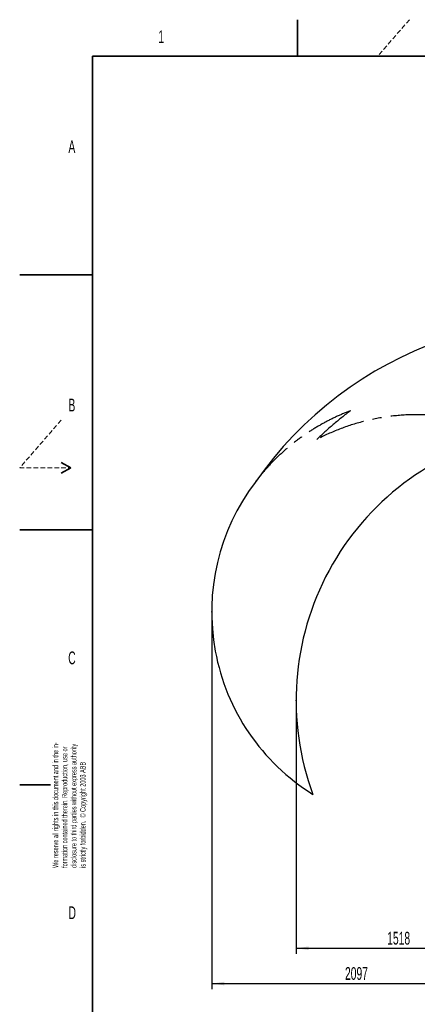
# Model space of a CAD drawing. Header units: millimetres. Extents: x 0 to 14900, y 0 to 10500.
# Tile 2 of 49: x 0 to 2729, y 3744 to 10500. Entities that reach past the tile are written whole.
import ezdxf

# ---------------------------------------------------------------- set-up
doc = ezdxf.new("R2010")
doc.units = ezdxf.units.MM
doc.header["$LTSCALE"] = 25
doc.header["$PDSIZE"] = -1
doc.linetypes.add('CENTERX2', pattern=[20.32, 12.7, -2.54, 2.54, -2.54])
doc.linetypes.add('HIDDEN', pattern=[1.905, 1.27, -0.635])
doc.layers.add('THICK_LINE', color=7, linetype='Continuous')
doc.styles.add('SLDTEXTSTYLE0', font='TXT', dxfattribs={"width": 0.605})
doc.dimstyles.new('SLDDIMSTYLE0', dxfattribs={"dimtxt": 87.5, "dimasz": 87.5, "dimexe": 0, "dimexo": 0.0625, "dimgap": 21.875, "dimtad": 1, "dimdec": 0, "dimrnd": 1e-09, "dimzin": 12, "dimdsep": 46, "dimtxsty": 'SLDTEXTSTYLE0', "dimsah": 1, "dimcen": 0.09, "dimadec": 0, "dimazin": 3, "dimtfac": 1, "dimtofl": 0, "dimtmove": 0, "dimatfit": 3, "dimfxl": 1, "dimfrac": 2, "dimtolj": 1, "dimtzin": 12, "dimarcsym": 0})

# ---------------------------------------------------------------- blocks, each defined once
blk = doc.blocks.new('SW_NOTE_0_2')
at = {"color": 0, "linetype": 'Continuous', "lineweight": 0, "char_height": 37.5, "attachment_point": 1, "rotation": 90, "style": 'SLDTEXTSTYLE0'}
for s, insert in [('disclosure to third parties without express authority', (76.7, 0)), ('We reserve all rights in this document and in the in-', (-48.3, 0)), ('formation contained therein. Reproduction, use or', (14.2, 0)), ('is strictly forbidden.  © Copyright 2003 ABB', (139.2, 0))]:
    blk.add_mtext(s, dxfattribs=dict(at, insert=insert))
blk = doc.blocks.new('_D')
at = {"layer": 'THICK_LINE'}
for p, q in [((1317.7, 6386.6), (1317.7, 3849.2)), ((3414.9, 4900.1), (3414.9, 3849.2)), ((1317.7, 3886.7), (3414.9, 3886.7))]:
    blk.add_line(p, q, dxfattribs=at)
for points in [[(1317.7, 3886.7), (1405.2, 3874.2), (1405.2, 3899.2)], [(3414.9, 3886.7), (3327.4, 3899.2), (3327.4, 3874.2)]]:
    blk.add_solid(points, dxfattribs=at)
at = {"layer": 'THICK_LINE', "insert": (2232.6, 3999.5), "char_height": 87.5, "attachment_point": 1, "style": 'SLDTEXTSTYLE0'}
blk.add_mtext('2097', dxfattribs=at)
blk = doc.blocks.new('_D_1')
at = {"layer": 'THICK_LINE'}
for p, q in [((1896.7, 5779.8), (1896.7, 4091.2)), ((3414.9, 4900.1), (3414.9, 4091.2)), ((1896.7, 4128.7), (3414.9, 4128.7))]:
    blk.add_line(p, q, dxfattribs=at)
for points in [[(1896.7, 4128.7), (1984.2, 4116.2), (1984.2, 4141.2)], [(3414.9, 4128.7), (3327.4, 4141.2), (3327.4, 4116.2)]]:
    blk.add_solid(points, dxfattribs=at)
at = {"layer": 'THICK_LINE', "insert": (2522.1, 4241.5), "char_height": 87.5, "attachment_point": 1, "style": 'SLDTEXTSTYLE0'}
blk.add_mtext('1518', dxfattribs=at)

msp = doc.modelspace()

# ---------------------------------------------------------------- linework, layer by layer
at = {"color": 7, "linetype": 'Continuous', "lineweight": 35}
for p, q in [((1906.25, 10500), (1906.25, 10250)), ((500, 250), (500, 10250)), ((14650, 10250), (500, 10250)), ((0, 8750), (500, 8750)), ((285.0480947, 7462.5), (350, 7425)), ((350, 7425), (285.0480947, 7387.5)), ((0, 7000), (500, 7000)), ((212.5, 5250), (0, 5250))]:
    msp.add_line(p, q, dxfattribs=at)
at = {"color": 7, "linetype": 'HIDDEN', "lineweight": 18}
for p, q in [((2675, 10500), (2457.5203252, 10250)), ((285.0480947, 7752.6721089), (0, 7425)), ((0, 7425), (350, 7425))]:
    msp.add_line(p, q, dxfattribs=at)
at = {"layer": 'THICK_LINE'}
for centre, radius, start, end in [((3764.8527367, 5829.8220476), 2618.655113, 2.183991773, 145.1829188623), ((3764.8527367, 5829.8220476), 1868.1357686, 102.8002488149, 200.1997511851), ((2793.8376666, 6436.5796052), 1476.1118691, 142.9980980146, 238)]:
    msp.add_arc(centre, radius, start, end, dxfattribs=at)
at = {"layer": 'THICK_LINE', "linetype": 'CENTERX2'}
for centre, radius, start, end in [((2793.8376666, 6436.5796052), 1476.1118691, 110.7870179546, 142.9980980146), ((3764.8527367, 5829.8220476), 2486.357809, 126.9582453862, 133.9582453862), ((2727.1303206, 6313.7199573), 1476.1118691, 65, 117.7870179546)]:
    msp.add_arc(centre, radius, start, end, dxfattribs=at)
at = {"layer": 'THICK_LINE'}
for p in [(1317.7257976, 6436.5796052), (1896.7169681, 5829.8220476)]:
    msp.add_point(p, dxfattribs=at)

# ---------------------------------------------------------------- block references
at = {"color": 7, "linetype": 'Continuous', "lineweight": 0}
msp.add_blockref('SW_NOTE_0_2', (275.4715236, 4680.0451529), dxfattribs=at)

# ---------------------------------------------------------------- texts
at = {"color": 7, "linetype": 'Continuous', "lineweight": 0, "char_height": 87.5, "attachment_point": 1, "style": 'SLDTEXTSTYLE0'}
for s, insert in [('1', (951.2146924, 10426.7084322)), ('A', (334.4941973, 9672.7197529)), ('B', (334.6987698, 7899.5849615)), ('C', (333.0445841, 6165.0979181)), ('D', (335.1285772, 4416.2226567))]:
    msp.add_mtext(s, dxfattribs=dict(at, insert=insert))

# ---------------------------------------------------------------- dimensions: what is measured, and where the dimension line sits
at = {"layer": 'THICK_LINE'}
for base, p1, picture, middle in [((3414.8527367, 3886.7260037), (1317.7257976, 6436.5796052), '_D', (2366.2892672, 3886.7260037)), ((3414.8527367, 4128.658845), (1896.7169681, 5829.8220476), '_D_1', (2655.7848524, 4128.658845))]:
    dim = msp.add_linear_dim(base=base, p1=p1, p2=(3414.8527367, 4950.1355848), dimstyle='SLDDIMSTYLE0', dxfattribs=at)
    dim.commit()
    dim.dimension.update_dxf_attribs({"geometry": picture, "text_midpoint": middle, "dimtype": 160})

doc.saveas('drawing.dxf')
